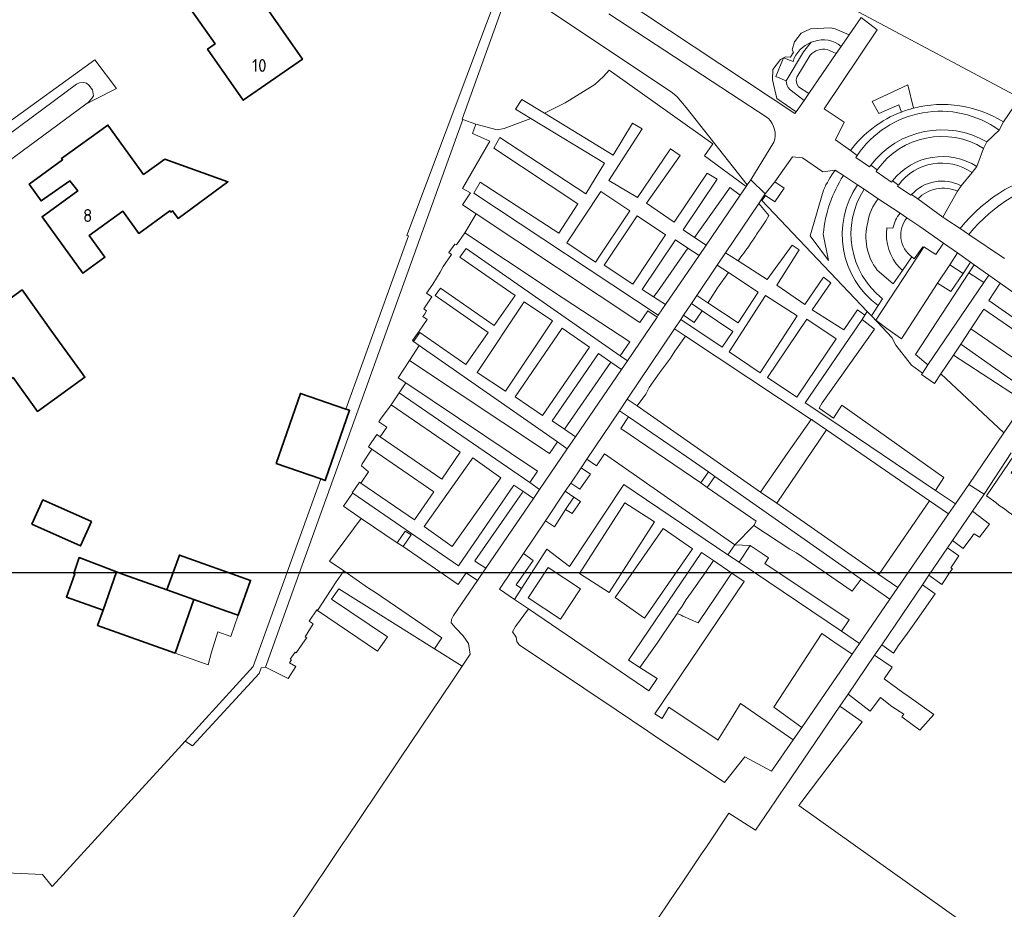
# Model space of a CAD drawing. Header units: metres. Extents: x 247072 to 248918, y 480001 to 481684.
# Tile 12 of 50: x 247989 to 248127, y 480564 to 480688. Entities that reach past the tile are written whole.
import ezdxf
from ezdxf.enums import TextEntityAlignment as Align

# ---------------------------------------------------------------- set-up
doc = ezdxf.new("R2010")
doc.units = ezdxf.units.M
for name, color, linetype, lineweight in [('B-XX-GR-GROENVOORZIENING-GV', 80, 'Continuous', 18), ('B-XX-OG-BEBOUWING-GV', 7, 'Continuous', 35), ('B-XX-OG-BEBOUWING-T18', 10, 'Continuous', 18), ('B-XX-OG-TERREIN_ERF-GV', 7, 'Continuous', 18), ('B-XX-VH-ONVERHARD-GV', 252, 'Continuous', 18), ('B-XX-VH-VERHARDING_GESLOTEN-GV', 252, 'Continuous', 18), ('B-XX-VH-VERHARDING_OPEN-GV', 252, 'Continuous', 18), ('N-BH-KL-ET_LS_OV_LICHTMAST-S', 7, 'Continuous', 25)]:
    doc.layers.add(name, color=color, linetype=linetype, lineweight=lineweight)
doc.styles.add('NLCS-ISO-M-T18', font='NLCS-ISO.ttf', dxfattribs={"height": 1.8})

msp = doc.modelspace()

# ---------------------------------------------------------------- linework, layer by layer
at = {"layer": 'B-XX-GR-GROENVOORZIENING-GV'}
for points in [[(248057.54, 480695.24), (248043.66, 480658.21), (248043.7, 480658.2), (248043.85, 480658.15), (248035.115, 480633.924), (248035.618, 480633.751), (248032.232, 480623.93), (248031.591, 480624.151), (248022.13, 480597.91), (248012.612, 480587.477), (248013.661, 480586.803), (248022.99, 480596.91), (248023.285, 480597.71), (248023.884, 480597.808), (248024.07, 480598.325), (248027.575, 480608.064), (248051.464, 480674.447), (248051.369, 480674.482), (248058.14, 480693.31), (248080.731, 480678.2), (248081.443, 480677.599), (248082.69, 480676.1), (248091.26, 480665.3), (248091.74, 480666), (248094.978, 480671.252)], [(248127.081, 480674.097), (248129.395, 480677.474), (248100.267, 480692.998)], [(248073.345, 480691.592), (248097.924, 480675.262), (248098.101, 480675.52), (248095.398, 480677.397), (248094.773, 480679.977), (248094.825, 480681.453), (248095.894, 480682.854), (248096.323, 480683.075), (248096.586, 480683.21), (248097.303, 480683.141), (248097.732, 480683.834), (248097.517, 480684.201), (248097.866, 480685.321), (248098.784, 480686.517), (248100.105, 480687.127), (248102.911, 480687.28), (248103.574, 480687.143), (248105.525, 480686.297), (248107.194, 480688.72), (248109.447, 480687.002), (248102.004, 480675.907), (248104.805, 480674.08), (248103.608, 480671.583), (248105.688, 480670.088)], [(248094.2, 480674.62), (248071.9, 480689.23)], [(248104.399, 480684.662), (248105.525, 480686.297), (248103.574, 480687.143), (248102.911, 480687.28), (248100.105, 480687.127), (248098.784, 480686.517), (248097.866, 480685.321), (248097.517, 480684.201), (248097.732, 480683.834), (248097.303, 480683.141), (248096.586, 480683.21), (248096.323, 480683.075), (248097.667, 480682.55)], [(248098.403, 480679.014), (248099.855, 480678.066), (248103.707, 480683.658), (248102.442, 480684.24)], [(248096.701, 480679.845), (248095.272, 480680.455), (248096.323, 480683.075), (248095.894, 480682.854), (248094.825, 480681.453), (248094.773, 480679.977), (248095.398, 480677.397), (248098.101, 480675.52), (248099.194, 480677.106), (248097.196, 480678.638)], [(248100.046, 480683.42), (248098.18, 480680.357)], [(248112.82, 480675.486), (248112.438, 480676.466), (248109.651, 480675.279), (248108.725, 480676.97), (248113.728, 480679.285), (248114.491, 480676.022)], [(248129.395, 480677.474), (248127.081, 480674.097), (248126.481, 480672.967), (248124.789, 480671.307), (248124.317, 480670.395), (248123.391, 480667.843), (248122.7, 480667.023), (248121.154, 480665.162), (248120.682, 480664.396), (248118.626, 480660.792), (248119.018, 480660.511), (248121.016, 480659.168)], [(248124.789, 480671.307), (248126.481, 480672.967)], [(248123.391, 480667.843), (248124.317, 480670.395)], [(248103.572, 480667.339), (248101.843, 480667.123), (248098.965, 480669.08), (248097.576, 480669.235), (248095.127, 480665.722), (248096.412, 480664.837), (248095.119, 480662.906), (248093.792, 480663.784), (248093.615, 480663.526), (248093.317, 480663.087), (248108.041, 480647.598), (248108.64, 480646.969), (248109.574, 480648.405)], [(248106.638, 480669.406), (248106.454, 480669.143), (248108.376, 480667.797), (248108.541, 480668.038)], [(248109.442, 480667.391), (248109.272, 480667.164), (248111.442, 480665.683), (248111.582, 480665.854)], [(248106.673, 480665.279), (248104.703, 480666.588)], [(248121.154, 480665.162), (248122.7, 480667.023)], [(248101.895, 480658.417), (248102.612, 480654.688), (248100.073, 480658.162), (248101.924, 480664.542)], [(248109.576, 480663.349), (248107.592, 480664.668)], [(248112.394, 480665.27), (248112.337, 480665.194), (248112.279, 480665.115)], [(248112.279, 480665.115), (248114.157, 480663.829), (248114.242, 480663.942)], [(248115.103, 480663.324), (248118.626, 480660.792), (248120.682, 480664.396)], [(248112.626, 480661.323), (248109.576, 480663.349)], [(248093.113, 480659.148), (248093.469, 480659.694), (248093.856, 480660.275), (248094.269, 480660.988), (248092.855, 480662.697), (248088.222, 480655.797)], [(248115.923, 480656.527), (248115.972, 480656.601), (248117.635, 480655.569), (248118.688, 480657.152), (248115.384, 480659.49), (248113.581, 480660.688)], [(248110.787, 480659.264), (248111.617, 480659.233)], [(248090.766, 480655.718), (248091.074, 480656.178), (248091.411, 480656.632), (248091.705, 480657.098), (248092.047, 480657.56)], [(248122.27, 480658.326), (248127.257, 480654.976)], [(248116.535, 480640.092), (248114.8, 480641.544), (248122.268, 480653), (248122.975, 480654.119), (248122.501, 480654.455), (248121.478, 480652.896), (248119.751, 480650.393), (248117.888, 480651.528), (248112.813, 480643.742), (248110.799, 480645.197), (248109.253, 480646.36), (248115.923, 480656.527), (248115.798, 480656.607), (248114.585, 480654.965), (248114.279, 480655.221), (248112.954, 480653.332), (248111.647, 480651.468), (248109.436, 480653.367)], [(248114.279, 480655.221), (248114.585, 480654.965), (248115.798, 480656.607), (248115.923, 480656.527)], [(248088.222, 480655.797), (248089.964, 480654.671)], [(248109.436, 480653.367), (248111.647, 480651.468), (248112.954, 480653.332)], [(248112.604, 480653.67), (248112.601, 480653.672)], [(248110.163, 480649.368), (248109.574, 480648.405), (248108.64, 480646.969), (248110.178, 480645.356), (248111.499, 480643.923), (248112.017, 480642.875), (248114.215, 480640.081), (248115.76, 480638.944), (248116.535, 480640.092)]]:
    msp.add_lwpolyline(points, dxfattribs=at)
for points in [[(248061, 480674.56), (248058.823, 480675.881), (248059.728, 480677.246), (248062.902, 480675.311), (248065.77, 480676.771), (248069.942, 480679.327), (248071.164, 480680.45), (248071.926, 480681.32), (248072.753, 480680.792), (248086.427, 480671.017), (248085.292, 480669.374), (248091.099, 480665.063), (248091.26, 480665.3), (248082.69, 480676.1), (248081.443, 480677.599), (248080.731, 480678.2), (248058.14, 480693.31), (248051.369, 480674.482), (248051.464, 480674.447), (248053.283, 480673.772), (248056.268, 480672.988), (248057.233, 480673.195)], [(248034.805, 480611.275), (248032.801, 480612.647), (248037.274, 480618.639), (248034.787, 480620.335), (248035.923, 480622.014), (248036.064, 480622.179), (248035.997, 480622.225), (248037.026, 480623.719), (248037.227, 480623.581), (248038.26, 480625.155), (248037.292, 480625.978), (248037.377, 480626.242), (248037.381, 480626.254), (248038.723, 480628.33), (248038.28, 480628.635), (248039.465, 480630.357), (248039.893, 480630.062), (248040.827, 480631.414), (248039.73, 480632.141), (248039.973, 480632.535), (248041.433, 480634.53), (248042.396, 480635.93), (248042.581, 480636.198), (248043.509, 480637.613), (248042.434, 480638.31), (248044.018, 480640.742), (248045.367, 480642.816), (248044.57, 480643.372), (248044.409, 480643.512), (248045.354, 480644.812), (248046.487, 480646.468), (248045.878, 480646.857), (248046.136, 480647.262), (248046.396, 480647.678), (248046.006, 480647.949), (248047.133, 480649.62), (248046.404, 480650.135), (248047.265, 480651.422), (248048.295, 480653.098), (248048.741, 480653.883), (248049.88, 480655.55), (248049.529, 480655.835), (248050.339, 480657.003), (248050.606, 480656.924), (248051.749, 480658.579), (248053.329, 480661.239), (248051.427, 480662.476), (248052.544, 480664.176), (248051.448, 480664.796), (248055.252, 480671.386), (248052.812, 480672.457), (248053.283, 480673.772), (248051.464, 480674.447), (248027.575, 480608.064), (248024.07, 480598.325), (248023.884, 480597.808), (248027.064, 480596.228), (248028.126, 480597.91), (248027.248, 480598.423), (248027.516, 480598.822), (248027.343, 480598.94), (248028.005, 480599.913), (248028.171, 480599.8), (248029.406, 480601.636), (248029.419, 480601.655), (248029.646, 480601.902), (248029.404, 480602.05), (248030.533, 480603.861), (248029.961, 480604.251), (248031.036, 480605.831), (248031.132, 480605.765), (248033.665, 480609.616)], [(248083.884, 480657.927), (248085.489, 480656.834), (248090.283, 480663.866), (248088.81, 480664.903), (248088.698, 480664.711)], [(248078.641, 480646.788), (248077.365, 480647.654), (248076.227, 480646.014), (248053.329, 480661.239), (248051.749, 480658.579), (248063.258, 480650.925), (248064.17, 480650.345), (248074.823, 480643.328), (248073.481, 480641.386), (248074.483, 480640.688)], [(248078.142, 480649.627), (248079.83, 480648.532), (248084.51, 480655.398), (248082.932, 480656.449), (248078.7, 480650.349)], [(248120.649, 480655.765), (248119.576, 480654.118), (248121.478, 480652.896), (248122.501, 480654.455)], [(248085.739, 480648.78), (248085.772, 480648.825), (248087.114, 480650.892), (248088.617, 480653.021), (248087.048, 480654.049), (248084.19, 480649.794)], [(248119.576, 480654.118), (248117.888, 480651.528), (248119.751, 480650.393), (248121.478, 480652.896)], [(248124.333, 480651.627), (248125.034, 480652.663), (248122.975, 480654.119), (248122.268, 480653)], [(248116.535, 480640.092), (248124.333, 480651.627), (248122.268, 480653), (248114.8, 480641.544)], [(248126.648, 480651.52), (248125.035, 480649.138), (248131.71, 480644.449), (248133.351, 480646.778)], [(248082.358, 480647.066), (248083.822, 480646.035), (248084.934, 480647.681), (248083.442, 480648.679)], [(248134.293, 480641.032), (248124.367, 480647.88), (248122.544, 480645.146), (248132.453, 480638.335)], [(248127.165, 480630.582), (248118.354, 480638.859), (248117.454, 480637.507), (248115.636, 480638.762), (248115.76, 480638.944), (248114.215, 480640.081), (248112.017, 480642.875), (248111.499, 480643.923), (248110.178, 480645.356), (248108.64, 480646.969), (248108.041, 480647.598), (248107.698, 480647.069), (248107.714, 480647.057), (248107.312, 480646.466), (248109.059, 480645.127), (248101.732, 480634.802), (248101.31, 480634.041), (248103.301, 480632.653), (248104.487, 480634.47), (248118.773, 480624.344), (248117.576, 480622.556), (248120.385, 480620.663), (248122.24, 480623.36)], [(248074.468, 480635.317), (248075.836, 480634.364), (248077.047, 480636.021), (248077.546, 480636.927), (248079.004, 480639.016), (248080.504, 480641.051), (248081.141, 480642.036), (248082.639, 480644.132), (248081.081, 480645.164)], [(248122.544, 480645.146), (248121.11, 480642.994), (248130.94, 480636.116), (248132.453, 480638.335)], [(248120.105, 480641.485), (248118.354, 480638.859), (248127.165, 480630.582), (248130.149, 480634.957)], [(248064.708, 480629.331), (248063.594, 480627.726), (248044.018, 480640.742), (248042.434, 480638.31), (248043.509, 480637.613), (248061.893, 480625.252), (248060.843, 480623.63), (248062.213, 480622.687), (248066.086, 480628.37)], [(248065.689, 480631.127), (248067.238, 480630.06), (248073.662, 480639.484), (248072.181, 480640.504)], [(248074.644, 480632.836), (248073.382, 480633.699), (248068.828, 480626.919), (248070.151, 480626.001), (248071.301, 480627.658), (248089.495, 480614.927), (248089.502, 480614.934), (248092.165, 480617.643), (248092.495, 480618.228), (248085.651, 480622.955), (248084.758, 480623.598), (248073.558, 480631.223)], [(248093.128, 480622.323), (248095.392, 480620.746), (248102.335, 480631.029), (248100.448, 480632.329), (248100.272, 480632.45), (248100.215, 480632.488), (248096.645, 480627.415), (248096.064, 480626.545)], [(248128.604, 480627.483), (248124.729, 480621.785), (248126.034, 480620.832), (248126.515, 480620.447), (248127.233, 480619.965), (248127.74, 480619.571), (248128.219, 480619.24), (248128.859, 480618.694), (248129.649, 480619.73), (248134.462, 480615.902), (248136.019, 480618.011), (248134.061, 480619.424), (248132.17, 480620.842), (248130.968, 480621.814), (248132.681, 480624.506), (248130.996, 480625.736), (248129.695, 480623.922), (248128.155, 480625.006), (248129.491, 480626.835)], [(248066.563, 480623.546), (248067.839, 480622.697), (248069.169, 480624.647), (248069.322, 480624.831), (248068.021, 480625.717)], [(248086.742, 480624.494), (248085.819, 480625.142), (248084.758, 480623.598), (248085.651, 480622.955)], [(248107.178, 480610.151), (248086.742, 480624.494), (248085.651, 480622.955), (248092.495, 480618.228), (248092.165, 480617.643), (248097.22, 480614.313), (248098.125, 480613.79), (248105.93, 480608.433)], [(248059.846, 480622.451), (248059.751, 480622.188), (248059.12, 480621.277), (248053.162, 480612.682), (248053.129, 480612.683), (248053.296, 480612.57), (248054.693, 480611.656), (248061.348, 480621.418)], [(248065.836, 480619.897), (248066.998, 480621.618), (248065.808, 480622.422), (248063.038, 480618.297), (248064.274, 480617.449), (248065.581, 480619.498), (248065.596, 480619.522)], [(248066.998, 480621.618), (248065.836, 480619.897), (248066.77, 480619.303), (248067.936, 480620.985)], [(248109.674, 480610.801), (248112.332, 480608.951), (248119.418, 480619.256), (248116.751, 480621.094)], [(248119.977, 480615.536), (248121.446, 480614.438), (248122.798, 480616.256), (248122.809, 480616.271), (248123.006, 480616.478), (248123.734, 480616.018), (248125.139, 480617.844), (248122.76, 480619.628)], [(248037.274, 480618.639), (248032.801, 480612.647), (248034.805, 480611.275), (248038.275, 480608.889), (248039.245, 480608.254), (248048.546, 480601.916), (248047.511, 480600.403), (248051.384, 480597.975), (248052.49, 480599.62), (248052.28, 480601.15), (248051.54, 480602.21), (248050.5, 480603.26), (248049.86, 480604.04), (248049.9, 480604.5), (248050.19, 480605.05), (248053.533, 480609.954), (248051.954, 480611.032), (248050.802, 480609.406), (248043.129, 480614.677), (248042.308, 480615.209)], [(248111.211, 480607.321), (248107.178, 480610.151), (248105.93, 480608.433), (248098.125, 480613.79), (248097.22, 480614.313), (248092.165, 480617.643), (248089.502, 480614.934), (248091.644, 480614.842), (248093.342, 480613.742), (248094.24, 480613.118), (248093.706, 480612.312), (248105.501, 480604.428), (248104.424, 480602.865), (248106.969, 480601.151)], [(248042.308, 480615.209), (248043.129, 480614.677), (248044.259, 480616.347), (248043.401, 480616.867)], [(248058.717, 480607.276), (248059.691, 480608.802), (248058.917, 480609.342), (248061.32, 480612.719), (248059.95, 480613.699), (248056.6, 480608.71)], [(248116.671, 480610.674), (248118.454, 480609.393), (248119.737, 480611.297), (248119.957, 480611.559), (248119.737, 480611.725), (248120.871, 480613.396), (248119.288, 480614.523)], [(248089.099, 480610.984), (248086.511, 480612.727), (248085.389, 480611.031), (248084.666, 480610.045), (248083.461, 480608.291), (248082.716, 480607.271), (248082.14, 480606.335), (248081.549, 480605.492), (248081.439, 480605.328), (248082.014, 480605.074), (248082.236, 480604.975), (248084.408, 480604.014), (248088.282, 480609.747), (248088.835, 480610.583)]]:
    msp.add_lwpolyline(points, close=True, dxfattribs=at)
for points in [[(248097.667, 480682.55, -0.2330103), (248100.2, 480685.24)], [(248100.2, 480685.24, -0.0236197), (248100.57, 480685.359)], [(248100.57, 480685.359, -0.2648176), (248104.399, 480684.662)], [(248102.442, 480684.24, 0.267001), (248100.046, 480683.42)], [(248097.196, 480678.638, -0.1612752), (248096.701, 480679.845)], [(248098.18, 480680.357, 0.2438108), (248098.403, 480679.014)], [(248105.688, 480670.088, -0.1420338), (248112.82, 480675.486)], [(248126.481, 480672.967, 0.4222588), (248106.638, 480669.406)], [(248114.491, 480676.022, -0.2068355), (248127.081, 480674.097)], [(248094.978, 480671.252, 0.2905159), (248094.2, 480674.62)], [(248108.541, 480668.038, -0.3787172), (248124.789, 480671.307)], [(248124.317, 480670.395, 0.3971488), (248109.442, 480667.391)], [(248111.582, 480665.854, -0.3870652), (248123.391, 480667.843)], [(248101.924, 480664.542, -0.0630333), (248103.572, 480667.339)], [(248122.7, 480667.023, 0.4055429), (248112.394, 480665.27)], [(248121.016, 480659.168, -0.3817219), (248150.722, 480664.306)], [(248104.703, 480666.588, 0.1222157), (248101.895, 480658.417)], [(248114.242, 480663.942, -0.3435841), (248121.154, 480665.162)], [(248157.108, 480634.858, 0.9296927), (248122.27, 480658.326)], [(248109.574, 480648.405, -0.4042841), (248106.673, 480665.279)], [(248107.592, 480664.668, 0.3859235), (248110.163, 480649.368)], [(248120.682, 480664.396, 0.3125308), (248115.103, 480663.324)], [(248108.137, 480660.077, -0.1330858), (248109.576, 480663.349)], [(248109.576, 480663.349, 0.1330858), (248108.137, 480660.077)], [(248111.617, 480659.233, -0.10984), (248112.626, 480661.323)], [(248113.581, 480660.688, 0.429514), (248114.279, 480655.221)], [(248092.047, 480657.56, -0.0127618), (248093.113, 480659.148)], [(248109.436, 480653.367, -0.2388325), (248108.137, 480660.077)], [(248108.137, 480660.077, 0.2388325), (248109.436, 480653.367)], [(248112.601, 480653.672, -0.2310908), (248110.787, 480659.264)], [(248089.964, 480654.671, -0.0183145), (248090.766, 480655.718)], [(248112.954, 480653.332, -0.0201922), (248112.604, 480653.67)]]:
    msp.add_lwpolyline(points, format="xyb", dxfattribs=at)
at = {"layer": 'B-XX-OG-BEBOUWING-GV'}
for points in [[(248022.991, 480691.58), (248023.782, 480692.158), (248020.619, 480696.644), (248019.826, 480696.126), (248016.671, 480693.929), (248014.193, 480697.486), (248009.053, 480693.908), (248011.513, 480690.376), (248012.562, 480691.106), (248016.814, 480685), (248015.774, 480684.277), (248020.755, 480677.123), (248029.04, 480682.892)], [(248006.824, 480666.726), (248001.82, 480673.645), (247995.358, 480668.972), (247995.485, 480668.796), (247990.83, 480665.41), (247992.49, 480663.05), (247996.48, 480665.85), (247997.614, 480664.441), (247992.614, 480660.825), (247998.327, 480652.926), (248001.419, 480655.163), (247999.209, 480658.219), (248003.893, 480661.608), (248006.145, 480658.494), (248010.499, 480661.644), (248010.62, 480661.477), (248010.862, 480661.642), (248011.657, 480660.589), (248018.623, 480665.739), (248009.772, 480668.873)], [(247988.56, 480638.331), (247991.974, 480633.594), (247998.619, 480638.381), (247997.922, 480639.349), (247994.1, 480644.653), (247989.818, 480650.596), (247987.441, 480648.883), (247976.98, 480641.346), (247982.367, 480633.869)], [(248025.372, 480626.296), (248031.591, 480624.151), (248032.232, 480623.93), (248035.618, 480633.751), (248035.115, 480633.924), (248028.758, 480636.116)], [(247991.205, 480617.808), (247997.994, 480614.788), (247999.509, 480618.195), (247992.72, 480621.215)], [(248010.091, 480608.618), (248013.83, 480607.29), (248018.423, 480605.66), (248020.055, 480605.081), (248021.788, 480609.965), (248011.823, 480613.501)], [(248001.143, 480605.797), (248003.044, 480611.147), (247997.8, 480613.15), (247997.04, 480610.91), (247997.203, 480610.855), (247996.049, 480607.604)], [(248013.83, 480607.29), (248010.091, 480608.618), (248003.989, 480610.786), (248003.044, 480611.147), (248001.143, 480605.797), (248000.378, 480603.643), (248011.237, 480599.79)]]:
    msp.add_lwpolyline(points, close=True, dxfattribs=at)
at = {"layer": 'B-XX-OG-TERREIN_ERF-GV'}
for points in [[(247983.54, 480569.24), (247992.66, 480568.8), (247994.04, 480567.12), (248000, 480573.653), (248011.685, 480586.461), (248012.612, 480587.477), (248022.13, 480597.91), (248031.591, 480624.151), (248025.372, 480626.296), (248028.758, 480636.116), (248035.115, 480633.924), (248043.85, 480658.15), (248043.7, 480658.2), (248043.66, 480658.21), (248057.54, 480695.24), (248051.35, 480698.89), (248022.843, 480713.695), (248012.61, 480719.01), (248012.61, 480719.03), (248003.3, 480723.88), (248001.75, 480724.68), (248000, 480725.605), (247974.21, 480739.23)], [(248100.267, 480692.998), (248129.395, 480677.474), (248151.518, 480665.682), (248166.211, 480657.851), (248198.899, 480640.776), (248203.468, 480638.39), (248217.616, 480631), (248209.803, 480615.676), (248208.446, 480613.013), (248191.417, 480579.1), (248188.467, 480573.224), (248194.327, 480568.417), (248193.178, 480566.978), (248142.439, 480500)], [(247973.95, 480663.93), (247999.98, 480682.79), (247999.99, 480682.78), (248003.04, 480678.79), (248003.03, 480678.79), (248000, 480677.233), (247998.73, 480676.58), (247983.89, 480665.65)], [(248077.647, 480560.993), (248081.396, 480566.554), (248082.239, 480567.805), (248084.877, 480571.719), (248085.535, 480572.695), (248088.7, 480577.39), (248092.41, 480575), (248095.209, 480579.116), (248095.964, 480580.226), (248096.597, 480581.156), (248104.202, 480592.34), (248105.374, 480594.063), (248109.06, 480599.483), (248110.067, 480600.963), (248115.752, 480609.323), (248116.671, 480610.674), (248119.288, 480614.523), (248119.977, 480615.536), (248122.76, 480619.628), (248124.38, 480622.01), (248122.24, 480623.36), (248120.385, 480620.663), (248119.418, 480619.256), (248112.332, 480608.951), (248111.211, 480607.321), (248106.969, 480601.151), (248105.933, 480599.645), (248098.877, 480589.383), (248097.693, 480587.66), (248094.66, 480583.25), (248090.91, 480585.26), (248088.06, 480581.69), (248078.099, 480588.364), (248077.331, 480588.879), (248072.897, 480591.849), (248059.33, 480600.94), (248059.03, 480601.41), (248058.95, 480602), (248058.41, 480602.75), (248058.83, 480603.5), (248060.66, 480605.96), (248058.717, 480607.276), (248056.6, 480608.71), (248059.95, 480613.699), (248063.038, 480618.297), (248065.808, 480622.422), (248066.563, 480623.546), (248068.021, 480625.717), (248068.828, 480626.919), (248073.382, 480633.699), (248074.468, 480635.317), (248081.081, 480645.164), (248081.945, 480646.451), (248082.358, 480647.066), (248083.442, 480648.679), (248084.19, 480649.794), (248087.048, 480654.049), (248088.222, 480655.797), (248092.855, 480662.697), (248093.2, 480663.21), (248093.75, 480664.04), (248091.74, 480666), (248091.26, 480665.3), (248091.099, 480665.063), (248090.283, 480663.866), (248085.489, 480656.834), (248084.51, 480655.398), (248079.83, 480648.532), (248078.816, 480647.044), (248078.641, 480646.788), (248074.483, 480640.688), (248073.662, 480639.484), (248067.238, 480630.06), (248066.086, 480628.37), (248062.213, 480622.687), (248061.348, 480621.418), (248054.693, 480611.656), (248053.533, 480609.954), (248050.19, 480605.05), (248049.9, 480604.5), (248049.86, 480604.04), (248050.5, 480603.26), (248051.54, 480602.21), (248052.28, 480601.15), (248052.49, 480599.62), (248051.384, 480597.975), (248050.07, 480596.019), (248042.646, 480584.975), (248041.629, 480583.463), (248035.056, 480573.684), (248034.775, 480573.266), (248033.746, 480571.735), (248033.559, 480571.458), (248029.501, 480565.42), (248028.674, 480564.189), (248021.327, 480553.26)]]:
    msp.add_lwpolyline(points, dxfattribs=at)
for points in [[(248019.826, 480696.126), (248020.619, 480696.644), (248023.782, 480692.158), (248022.991, 480691.58), (248029.04, 480682.892), (248020.755, 480677.123), (248015.774, 480684.277), (248016.814, 480685), (248012.562, 480691.106), (248011.513, 480690.376), (248009.053, 480693.908), (248014.193, 480697.486), (248016.671, 480693.929)], [(247995.485, 480668.796), (247995.358, 480668.972), (248001.82, 480673.645), (248006.824, 480666.726), (248009.772, 480668.873), (248018.623, 480665.739), (248011.657, 480660.589), (248010.862, 480661.642), (248010.62, 480661.477), (248010.499, 480661.644), (248006.145, 480658.494), (248003.893, 480661.608), (247999.209, 480658.219), (248001.419, 480655.163), (247998.327, 480652.926), (247992.614, 480660.825), (247997.614, 480664.441), (247996.48, 480665.85), (247992.49, 480663.05), (247990.83, 480665.41)], [(247997.922, 480639.349), (247998.619, 480638.381), (247991.974, 480633.594), (247988.56, 480638.331), (247982.367, 480633.869), (247976.98, 480641.346), (247987.441, 480648.883), (247989.818, 480650.596), (247994.1, 480644.653)], [(247991.205, 480617.808), (247992.72, 480621.215), (247999.509, 480618.195), (247997.994, 480614.788)], [(248011.237, 480599.79), (248000.378, 480603.643), (248001.143, 480605.797), (247996.049, 480607.604), (247997.203, 480610.855), (247997.04, 480610.91), (247997.8, 480613.15), (248003.044, 480611.147), (248003.989, 480610.786), (248010.091, 480608.618), (248011.823, 480613.501), (248021.788, 480609.965), (248020.055, 480605.081), (248019.006, 480602.124), (248017.226, 480602.75), (248016.332, 480599.9), (248015.831, 480598.16)]]:
    msp.add_lwpolyline(points, close=True, dxfattribs=at)
at = {"layer": 'B-XX-VH-ONVERHARD-GV'}
for points in [[(248097.667, 480682.55), (248096.323, 480683.075), (248095.272, 480680.455), (248096.701, 480679.845), (248099.118, 480683.923), (248100.2, 480685.24)], [(248114.491, 480676.022), (248113.728, 480679.285), (248108.725, 480676.97), (248109.651, 480675.279), (248112.438, 480676.466), (248112.82, 480675.486)], [(248089.964, 480654.671), (248094.043, 480652.033), (248097.541, 480656.855), (248098.529, 480656.199), (248095.384, 480651.242), (248099.306, 480648.542), (248101.901, 480652.384), (248102.936, 480651.586), (248100.327, 480647.812), (248104.749, 480645.014), (248106.687, 480647.804), (248107.698, 480647.069), (248108.041, 480647.598), (248093.317, 480663.087), (248093.615, 480663.526), (248093.792, 480663.784), (248095.119, 480662.906), (248096.412, 480664.837), (248095.127, 480665.722), (248093.75, 480664.04), (248093.2, 480663.21), (248092.855, 480662.697), (248094.269, 480660.988)], [(248094.269, 480660.988), (248093.856, 480660.275), (248093.469, 480659.694), (248093.113, 480659.148)], [(248113.581, 480660.688), (248112.626, 480661.323)], [(248111.617, 480659.233), (248110.787, 480659.264)], [(248092.047, 480657.56), (248091.705, 480657.098), (248091.411, 480656.632), (248091.074, 480656.178), (248090.766, 480655.718)], [(248112.954, 480653.332), (248114.279, 480655.221)], [(248112.601, 480653.672), (248112.604, 480653.67)], [(248128.172, 480627.798), (248124.38, 480622.01), (248122.76, 480619.628), (248125.139, 480617.844), (248123.734, 480616.018), (248123.006, 480616.478), (248122.809, 480616.271), (248122.798, 480616.256), (248121.446, 480614.438), (248119.977, 480615.536), (248119.288, 480614.523), (248120.871, 480613.396), (248119.737, 480611.725), (248119.957, 480611.559), (248119.737, 480611.297), (248118.454, 480609.393), (248116.671, 480610.674), (248115.752, 480609.323), (248117.558, 480608.06), (248114.375, 480603.552), (248113.664, 480602.552), (248112.384, 480600.78), (248111.706, 480599.79), (248110.067, 480600.963), (248109.06, 480599.483), (248111.51, 480597.818), (248110.39, 480596.163), (248113.004, 480594.289), (248113.892, 480593.65), (248117.336, 480591.196), (248115.372, 480589.015), (248112.88, 480590.889), (248113.145, 480591.232), (248111.49, 480592.321), (248109.892, 480593.557), (248108.438, 480591.684), (248105.374, 480594.063), (248104.202, 480592.34), (248107.309, 480590.153), (248098.868, 480579.008), (248098.461, 480578.449), (248134.053, 480553.132)], [(248127.233, 480619.965), (248126.515, 480620.447), (248126.034, 480620.832), (248124.729, 480621.785), (248128.604, 480627.483)]]:
    msp.add_lwpolyline(points, dxfattribs=at)
for points in [[(248100.2, 480685.24, 0.2330103), (248097.667, 480682.55)], [(248112.82, 480675.486, -0.0271822), (248114.491, 480676.022)], [(248112.626, 480661.323, 0.10984), (248111.617, 480659.233)], [(248114.279, 480655.221, -0.429514), (248113.581, 480660.688)], [(248093.113, 480659.148, 0.0127618), (248092.047, 480657.56)], [(248110.787, 480659.264, 0.2310908), (248112.601, 480653.672)], [(248090.766, 480655.718, 0.0183145), (248089.964, 480654.671)], [(248112.604, 480653.67, 0.0201922), (248112.954, 480653.332)]]:
    msp.add_lwpolyline(points, format="xyb", dxfattribs=at)
for points in [[(248091.099, 480665.063), (248085.292, 480669.374), (248086.427, 480671.017), (248072.753, 480680.792), (248071.926, 480681.32), (248071.164, 480680.45), (248069.942, 480679.327), (248065.77, 480676.771), (248062.902, 480675.311), (248072.485, 480669.469), (248075.185, 480673.929), (248076.554, 480673.114), (248071.887, 480665.9), (248075.896, 480663.504), (248080.532, 480670.332), (248081.852, 480669.405), (248077.167, 480662.721), (248081.016, 480660.067), (248085.652, 480666.943), (248087.037, 480666.08), (248082.282, 480659.016), (248083.884, 480657.927), (248088.698, 480664.711), (248088.81, 480664.903), (248090.283, 480663.866)], [(248053.329, 480661.239), (248076.227, 480646.014), (248077.365, 480647.654), (248078.641, 480646.788), (248078.816, 480647.044), (248052.995, 480664.142), (248053.895, 480665.651), (248064.88, 480658.521), (248067.576, 480662.64), (248055.821, 480670.424), (248056.635, 480671.905), (248068.664, 480664.058), (248071.3, 480668.308), (248061, 480674.56), (248057.233, 480673.195), (248056.268, 480672.988), (248053.283, 480673.772), (248052.812, 480672.457), (248055.252, 480671.386), (248051.448, 480664.796), (248052.544, 480664.176), (248051.427, 480662.476)], [(248074.831, 480661.655), (248070.798, 480664.354), (248066.008, 480657.198), (248070.041, 480654.499)], [(248075.233, 480651.398), (248079.833, 480658.312), (248075.853, 480660.96), (248071.252, 480654.046)], [(248051.749, 480658.579), (248050.606, 480656.924), (248050.339, 480657.003), (248049.529, 480655.835), (248049.88, 480655.55), (248048.741, 480653.883), (248048.295, 480653.098), (248047.265, 480651.422), (248046.404, 480650.135), (248047.133, 480649.62), (248046.006, 480647.949), (248046.396, 480647.678), (248046.136, 480647.262), (248045.878, 480646.857), (248046.487, 480646.468), (248045.354, 480644.812), (248044.409, 480643.512), (248044.57, 480643.372), (248045.469, 480644.661), (248051.915, 480640.166), (248055.032, 480644.638), (248047.623, 480649.804), (248048.348, 480650.844), (248055.855, 480645.609), (248058.774, 480649.796), (248051.075, 480655.164), (248051.94, 480656.405), (248073.481, 480641.386), (248074.823, 480643.328), (248064.17, 480650.345), (248063.258, 480650.925)], [(248082.932, 480656.449), (248081.216, 480657.591), (248076.564, 480650.65), (248078.142, 480649.627), (248078.7, 480650.349)], [(248119.576, 480654.118), (248120.649, 480655.765), (248118.688, 480657.152), (248117.635, 480655.569), (248115.972, 480656.601), (248115.923, 480656.527), (248109.253, 480646.36), (248110.799, 480645.197), (248112.813, 480643.742), (248117.888, 480651.528)], [(248088.617, 480653.021), (248087.114, 480650.892), (248085.772, 480648.825), (248085.739, 480648.78), (248089.976, 480646.005), (248092.784, 480650.293)], [(248093.071, 480639.014), (248098.225, 480646.947), (248093.828, 480649.804), (248088.711, 480641.929)], [(248063.995, 480646.29), (248060.052, 480648.92), (248053.478, 480639.063), (248057.421, 480636.433)], [(248084.934, 480647.681), (248083.822, 480646.035), (248082.358, 480647.066), (248081.945, 480646.451), (248087.732, 480642.583), (248089.252, 480644.792)], [(248094.079, 480638.34), (248098.204, 480635.583), (248103.711, 480643.75), (248099.597, 480646.524)], [(248107.312, 480646.466), (248099.365, 480634.806), (248102.813, 480632.501), (248117.576, 480622.556), (248118.773, 480624.344), (248104.487, 480634.47), (248103.301, 480632.653), (248101.31, 480634.041), (248101.732, 480634.802), (248109.059, 480645.127)], [(248062.618, 480633.005), (248069.208, 480642.58), (248065.369, 480645.222), (248058.78, 480635.646)], [(248093.128, 480622.323), (248096.064, 480626.545), (248096.645, 480627.415), (248100.215, 480632.488), (248082.639, 480644.132), (248081.141, 480642.036), (248080.504, 480641.051), (248079.004, 480639.016), (248077.546, 480636.927), (248077.047, 480636.021), (248075.836, 480634.364)], [(248044.018, 480640.742), (248063.594, 480627.726), (248064.708, 480629.331), (248045.367, 480642.816)], [(248065.689, 480631.127), (248072.181, 480640.504), (248070.451, 480641.694), (248063.986, 480632.299)], [(248060.843, 480623.63), (248061.893, 480625.252), (248043.509, 480637.613), (248042.581, 480636.198)], [(248039.893, 480630.062), (248048.513, 480624.131), (248051.094, 480627.882), (248041.433, 480634.53), (248039.973, 480632.535), (248039.73, 480632.141), (248040.827, 480631.414)], [(248085.819, 480625.142), (248082.808, 480627.254), (248074.644, 480632.836), (248073.558, 480631.223), (248084.758, 480623.598)], [(248102.335, 480631.029), (248095.392, 480620.746), (248109.674, 480610.801), (248116.751, 480621.094)], [(248037.227, 480623.581), (248044.707, 480618.433), (248047.406, 480622.355), (248038.723, 480628.33), (248037.381, 480626.254), (248037.377, 480626.242), (248037.292, 480625.978), (248038.26, 480625.155)], [(248049.964, 480614.713), (248056.791, 480624.316), (248052.872, 480627.103), (248046.044, 480617.499)], [(248068.021, 480625.717), (248069.322, 480624.831), (248069.169, 480624.647), (248067.839, 480622.697), (248066.563, 480623.546), (248065.808, 480622.422), (248066.998, 480621.618), (248067.936, 480620.985), (248066.77, 480619.303), (248065.836, 480619.897), (248065.596, 480619.522), (248065.581, 480619.498), (248064.274, 480617.449), (248063.038, 480618.297), (248059.95, 480613.699), (248061.32, 480612.719), (248058.917, 480609.342), (248059.691, 480608.802), (248063.207, 480614.321), (248066.378, 480611.908), (248073.987, 480623.364), (248088.553, 480613.554), (248089.495, 480614.927), (248071.301, 480627.658), (248070.151, 480626.001), (248068.828, 480626.919)], [(248043.129, 480614.677), (248050.802, 480609.406), (248051.954, 480611.032), (248053.533, 480609.954), (248054.693, 480611.656), (248053.296, 480612.57), (248053.129, 480612.683), (248053.162, 480612.682), (248059.12, 480621.277), (248059.751, 480622.188), (248059.846, 480622.451), (248058.614, 480623.299), (248050.844, 480612.008), (248036.064, 480622.179), (248035.923, 480622.014), (248034.787, 480620.335), (248037.274, 480618.639), (248042.308, 480615.209), (248043.401, 480616.867), (248044.259, 480616.347)], [(248071.962, 480608.256), (248078.277, 480618.144), (248074.128, 480620.794), (248067.812, 480610.906)], [(248083.616, 480614.37), (248079.496, 480617.237), (248072.76, 480607.557), (248076.88, 480604.69)], [(248091.644, 480614.842), (248090.105, 480612.509), (248104.424, 480602.865), (248105.501, 480604.428), (248093.706, 480612.312), (248094.24, 480613.118), (248093.342, 480613.742)], [(248081.439, 480605.328), (248081.549, 480605.492), (248082.14, 480606.335), (248082.716, 480607.271), (248083.461, 480608.291), (248084.666, 480610.045), (248085.389, 480611.031), (248086.511, 480612.727), (248084.838, 480613.854), (248074.629, 480598.814), (248076.249, 480597.769), (248078.635, 480601.169), (248079.205, 480602.006)], [(248047.511, 480600.403), (248048.546, 480601.916), (248039.245, 480608.254), (248038.275, 480608.889), (248034.805, 480611.275), (248033.665, 480609.616), (248031.132, 480605.765), (248039.54, 480600.04), (248040.916, 480602.061), (248033.102, 480607.352), (248034.14, 480608.783)], [(248067.917, 480608.755), (248063.398, 480611.752), (248060.604, 480607.539), (248065.123, 480604.542)]]:
    msp.add_lwpolyline(points, close=True, dxfattribs=at)
at = {"layer": 'B-XX-VH-VERHARDING_GESLOTEN-GV'}
msp.add_lwpolyline([(247983.89, 480665.65), (247998.73, 480676.58), (247999.06, 480676.83), (247999.54, 480677.31), (247999.81, 480677.76), (247999.68, 480678.61), (247999.18, 480679.24), (247998.83, 480679.54), (247998.44, 480679.59), (247997.84, 480679.56), (247997.45, 480679.39), (247973.83, 480661.89)], dxfattribs=at)
at = {"layer": 'B-XX-VH-VERHARDING_OPEN-GV'}
for points in [[(248112.394, 480665.27), (248111.582, 480665.854), (248111.442, 480665.683), (248109.272, 480667.164), (248109.442, 480667.391), (248108.541, 480668.038), (248108.376, 480667.797), (248106.454, 480669.143), (248106.638, 480669.406), (248105.688, 480670.088), (248103.608, 480671.583), (248104.805, 480674.08), (248102.004, 480675.907), (248109.447, 480687.002), (248107.194, 480688.72), (248105.525, 480686.297), (248104.399, 480684.662), (248103.707, 480683.658), (248099.855, 480678.066), (248099.194, 480677.106), (248098.101, 480675.52), (248097.924, 480675.262), (248073.345, 480691.592)], [(248071.9, 480689.23), (248094.2, 480674.62)], [(248100.2, 480685.24), (248099.118, 480683.923), (248096.701, 480679.845)], [(248102.442, 480684.24), (248103.707, 480683.658), (248104.399, 480684.662)], [(247973.83, 480661.89), (247997.45, 480679.39), (247997.84, 480679.56), (247998.44, 480679.59), (247998.83, 480679.54), (247999.18, 480679.24), (247999.68, 480678.61), (247999.81, 480677.76), (247999.54, 480677.31), (247999.06, 480676.83), (247998.73, 480676.58), (248000, 480677.233), (248003.03, 480678.79), (248003.04, 480678.79), (247999.99, 480682.78), (247999.98, 480682.79), (247973.95, 480663.93)], [(248098.18, 480680.357), (248100.046, 480683.42)], [(248097.196, 480678.638), (248099.194, 480677.106), (248099.855, 480678.066), (248098.403, 480679.014)], [(248126.481, 480672.967), (248127.081, 480674.097)], [(248094.978, 480671.252), (248091.74, 480666), (248093.75, 480664.04), (248095.127, 480665.722), (248097.576, 480669.235), (248098.965, 480669.08), (248101.843, 480667.123), (248103.572, 480667.339), (248104.703, 480666.588), (248106.673, 480665.279), (248107.592, 480664.668), (248109.576, 480663.349), (248112.626, 480661.323), (248113.581, 480660.688), (248115.384, 480659.49), (248118.688, 480657.152), (248120.649, 480655.765), (248122.501, 480654.455), (248122.975, 480654.119), (248125.034, 480652.663), (248126.648, 480651.52), (248133.351, 480646.778)], [(248124.317, 480670.395), (248124.789, 480671.307)], [(248105.688, 480670.088), (248106.638, 480669.406)], [(248104.703, 480666.588), (248103.572, 480667.339)], [(248108.541, 480668.038), (248109.442, 480667.391)], [(248122.7, 480667.023), (248123.391, 480667.843)], [(248111.582, 480665.854), (248112.394, 480665.27)], [(248101.924, 480664.542), (248100.073, 480658.162), (248102.612, 480654.688), (248101.895, 480658.417)], [(248107.592, 480664.668), (248106.673, 480665.279)], [(248112.279, 480665.115), (248112.337, 480665.194), (248112.394, 480665.27)], [(248127.257, 480654.976), (248122.27, 480658.326), (248121.016, 480659.168), (248119.018, 480660.511), (248118.626, 480660.792), (248115.103, 480663.324), (248114.242, 480663.942), (248114.157, 480663.829), (248112.279, 480665.115)], [(248120.682, 480664.396), (248121.154, 480665.162)], [(248114.242, 480663.942), (248115.103, 480663.324)], [(248121.016, 480659.168), (248122.27, 480658.326)], [(248109.574, 480648.405), (248110.163, 480649.368)], [(248130.149, 480634.957), (248127.165, 480630.582), (248122.24, 480623.36), (248124.38, 480622.01), (248128.172, 480627.798)]]:
    msp.add_lwpolyline(points, dxfattribs=at)
for points in [[(248100.57, 480685.359, 0.0236197), (248100.2, 480685.24)], [(248104.399, 480684.662, 0.2648176), (248100.57, 480685.359)], [(248100.046, 480683.42, -0.267001), (248102.442, 480684.24)], [(248096.701, 480679.845, 0.1612752), (248097.196, 480678.638)], [(248098.403, 480679.014, -0.2438108), (248098.18, 480680.357)], [(248112.82, 480675.486, 0.1420338), (248105.688, 480670.088)], [(248106.638, 480669.406, -0.4222588), (248126.481, 480672.967)], [(248114.491, 480676.022, 0.0271822), (248112.82, 480675.486)], [(248127.081, 480674.097, 0.2068355), (248114.491, 480676.022)], [(248094.2, 480674.62, -0.2905159), (248094.978, 480671.252)], [(248124.789, 480671.307, 0.3787172), (248108.541, 480668.038)], [(248109.442, 480667.391, -0.3971488), (248124.317, 480670.395)], [(248123.391, 480667.843, 0.3870652), (248111.582, 480665.854)], [(248103.572, 480667.339, 0.0630333), (248101.924, 480664.542)], [(248112.394, 480665.27, -0.4055429), (248122.7, 480667.023)], [(248150.722, 480664.306, 0.3817219), (248121.016, 480659.168)], [(248101.895, 480658.417, -0.1222157), (248104.703, 480666.588)], [(248121.154, 480665.162, 0.3435841), (248114.242, 480663.942)], [(248122.27, 480658.326, -0.9296927), (248157.108, 480634.858)], [(248106.673, 480665.279, 0.4042841), (248109.574, 480648.405)], [(248110.163, 480649.368, -0.3859235), (248107.592, 480664.668)], [(248115.103, 480663.324, -0.3125308), (248120.682, 480664.396)]]:
    msp.add_lwpolyline(points, format="xyb", dxfattribs=at)
for points in [[(248078.142, 480649.627), (248076.564, 480650.65), (248081.216, 480657.591), (248082.932, 480656.449), (248084.51, 480655.398), (248085.489, 480656.834), (248083.884, 480657.927), (248082.282, 480659.016), (248087.037, 480666.08), (248085.652, 480666.943), (248081.016, 480660.067), (248077.167, 480662.721), (248081.852, 480669.405), (248080.532, 480670.332), (248075.896, 480663.504), (248071.887, 480665.9), (248076.554, 480673.114), (248075.185, 480673.929), (248072.485, 480669.469), (248062.902, 480675.311), (248059.728, 480677.246), (248058.823, 480675.881), (248061, 480674.56), (248071.3, 480668.308), (248068.664, 480664.058), (248056.635, 480671.905), (248055.821, 480670.424), (248067.576, 480662.64), (248064.88, 480658.521), (248053.895, 480665.651), (248052.995, 480664.142), (248078.816, 480647.044), (248079.83, 480648.532)], [(248070.041, 480654.499), (248066.008, 480657.198), (248070.798, 480664.354), (248074.831, 480661.655)], [(248079.833, 480658.312), (248075.233, 480651.398), (248071.252, 480654.046), (248075.853, 480660.96)], [(248067.238, 480630.06), (248065.689, 480631.127), (248063.986, 480632.299), (248070.451, 480641.694), (248072.181, 480640.504), (248073.662, 480639.484), (248074.483, 480640.688), (248073.481, 480641.386), (248051.94, 480656.405), (248051.075, 480655.164), (248058.774, 480649.796), (248055.855, 480645.609), (248048.348, 480650.844), (248047.623, 480649.804), (248055.032, 480644.638), (248051.915, 480640.166), (248045.469, 480644.661), (248044.57, 480643.372), (248045.367, 480642.816), (248064.708, 480629.331), (248066.086, 480628.37)], [(248107.698, 480647.069), (248106.687, 480647.804), (248104.749, 480645.014), (248100.327, 480647.812), (248102.936, 480651.586), (248101.901, 480652.384), (248099.306, 480648.542), (248095.384, 480651.242), (248098.529, 480656.199), (248097.541, 480656.855), (248094.043, 480652.033), (248089.964, 480654.671), (248088.222, 480655.797), (248087.048, 480654.049), (248088.617, 480653.021), (248092.784, 480650.293), (248089.976, 480646.005), (248085.739, 480648.78), (248084.19, 480649.794), (248083.442, 480648.679), (248084.934, 480647.681), (248089.252, 480644.792), (248087.732, 480642.583), (248081.945, 480646.451), (248081.081, 480645.164), (248082.639, 480644.132), (248100.215, 480632.488), (248100.272, 480632.45), (248100.448, 480632.329), (248102.335, 480631.029), (248116.751, 480621.094), (248119.418, 480619.256), (248120.385, 480620.663), (248117.576, 480622.556), (248102.813, 480632.501), (248099.365, 480634.806), (248107.312, 480646.466), (248107.714, 480647.057)], [(248120.105, 480641.485), (248121.11, 480642.994), (248122.544, 480645.146), (248124.367, 480647.88), (248134.293, 480641.032), (248134.624, 480641.518), (248134.444, 480642.529), (248131.71, 480644.449), (248125.035, 480649.138), (248126.648, 480651.52), (248125.034, 480652.663), (248124.333, 480651.627), (248116.535, 480640.092), (248115.76, 480638.944), (248115.636, 480638.762), (248117.454, 480637.507), (248118.354, 480638.859)], [(248088.711, 480641.929), (248093.828, 480649.804), (248098.225, 480646.947), (248093.071, 480639.014)], [(248057.421, 480636.433), (248053.478, 480639.063), (248060.052, 480648.92), (248063.995, 480646.29)], [(248098.204, 480635.583), (248094.079, 480638.34), (248099.597, 480646.524), (248103.711, 480643.75)], [(248069.208, 480642.58), (248062.618, 480633.005), (248058.78, 480635.646), (248065.369, 480645.222)], [(248121.11, 480642.994), (248120.105, 480641.485), (248130.149, 480634.957), (248130.94, 480636.116)], [(248037.227, 480623.581), (248037.026, 480623.719), (248035.997, 480622.225), (248036.064, 480622.179), (248050.844, 480612.008), (248058.614, 480623.299), (248059.846, 480622.451), (248061.348, 480621.418), (248062.213, 480622.687), (248060.843, 480623.63), (248042.581, 480636.198), (248042.396, 480635.93), (248041.433, 480634.53), (248051.094, 480627.882), (248048.513, 480624.131), (248039.893, 480630.062), (248039.465, 480630.357), (248038.28, 480628.635), (248038.723, 480628.33), (248047.406, 480622.355), (248044.707, 480618.433)], [(248073.382, 480633.699), (248074.644, 480632.836), (248082.808, 480627.254), (248085.819, 480625.142), (248086.742, 480624.494), (248107.178, 480610.151), (248111.211, 480607.321), (248112.332, 480608.951), (248109.674, 480610.801), (248095.392, 480620.746), (248093.128, 480622.323), (248075.836, 480634.364), (248074.468, 480635.317)], [(248056.791, 480624.316), (248049.964, 480614.713), (248046.044, 480617.499), (248052.872, 480627.103)], [(248086.511, 480612.727), (248089.099, 480610.984), (248090.826, 480609.82), (248078.346, 480591.268), (248079.363, 480590.644), (248080.289, 480592.206), (248087.026, 480587.683), (248087.136, 480587.609), (248089.234, 480590.985), (248090.315, 480592.725), (248095.248, 480589.338), (248097.693, 480587.66), (248098.877, 480589.383), (248096.328, 480591.239), (248094.987, 480592.216), (248101.667, 480602.519), (248103.351, 480601.385), (248105.933, 480599.645), (248106.969, 480601.151), (248104.424, 480602.865), (248090.105, 480612.509), (248088.553, 480613.554), (248073.987, 480623.364), (248066.378, 480611.908), (248063.207, 480614.321), (248059.691, 480608.802), (248058.717, 480607.276), (248060.66, 480605.96), (248076.745, 480595.021), (248077.497, 480594.51), (248078.67, 480596.209), (248076.249, 480597.769), (248074.629, 480598.814), (248084.838, 480613.854)], [(248078.277, 480618.144), (248071.962, 480608.256), (248067.812, 480610.906), (248074.128, 480620.794)], [(248076.88, 480604.69), (248072.76, 480607.557), (248079.496, 480617.237), (248083.616, 480614.37)], [(248088.553, 480613.554), (248090.105, 480612.509), (248091.644, 480614.842), (248089.502, 480614.934), (248089.495, 480614.927)], [(248065.123, 480604.542), (248060.604, 480607.539), (248063.398, 480611.752), (248067.917, 480608.755)]]:
    msp.add_lwpolyline(points, close=True, dxfattribs=at)
at = {"layer": 'N-BH-KL-ET_LS_OV_LICHTMAST-S'}
msp.add_lwpolyline([(247645.671, 481388.133), (248497.89, 481388.133), (248497.89, 480611), (247645.671, 480611)], close=True, dxfattribs=at)

# ---------------------------------------------------------------- texts
at = {"layer": 'B-XX-OG-BEBOUWING-T18', "style": 'NLCS-ISO-M-T18'}
for s, p in [('10', (248023, 480682)), ('8', (247999, 480661))]:
    msp.add_text(s, height=1.8, dxfattribs=at).set_placement(p, align=Align.MIDDLE_CENTER)

doc.saveas('drawing.dxf')
